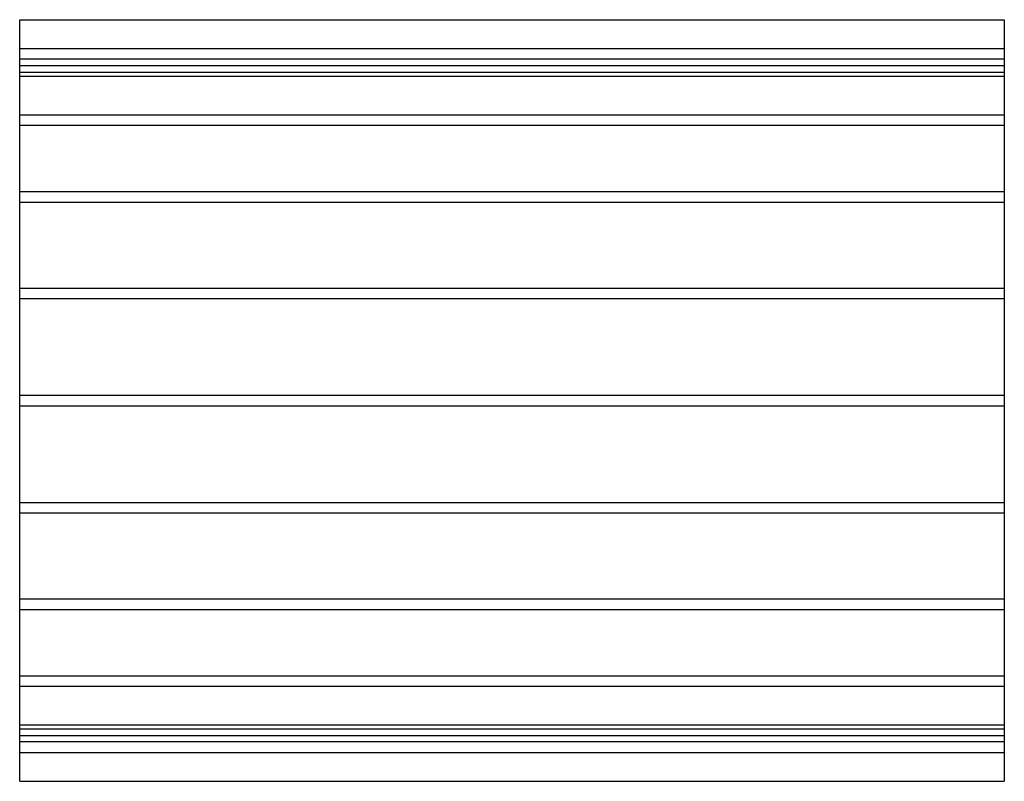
# Model space of a CAD drawing. Header units: millimetres. Extents: x -938 to 938, y -725 to 725.
import ezdxf

# ---------------------------------------------------------------- set-up
doc = ezdxf.new("R2010")
doc.units = ezdxf.units.MM
doc.layers.add('HIDDEN', color=7, linetype='Continuous')
doc.layers.add('THICK', color=7, linetype='Continuous')

msp = doc.modelspace()

# ---------------------------------------------------------------- linework, layer by layer
at = {"layer": 'HIDDEN'}
for p, q in [((-937.5, 670), (937.5, 670)), ((937.5, 650), (-937.5, 650)), ((-937.5, 637.7), (937.5, 637.7)), ((-937.5, 637.7), (937.5, 637.7)), ((-937.5, 625), (937.5, 625)), ((-937.5, 617.7), (937.5, 617.7)), ((-937.5, 617.7), (937.5, 617.7)), ((-937.5, 544), (937.5, 544)), ((-937.5, 544), (937.5, 544)), ((-937.5, 524), (937.5, 524)), ((-937.5, 524), (937.5, 524)), ((-937.5, 397.9), (937.5, 397.9)), ((-937.5, 397.9), (937.5, 397.9)), ((-937.5, 377.9), (937.5, 377.9)), ((-937.5, 377.9), (937.5, 377.9)), ((-937.5, 214), (937.5, 214)), ((-937.5, 214), (937.5, 214)), ((-937.5, 194), (937.5, 194)), ((-937.5, 194), (937.5, 194)), ((-937.5, 10), (937.5, 10)), ((-937.5, 10), (937.5, 10)), ((-937.5, -10), (937.5, -10)), ((-937.5, -10), (937.5, -10)), ((-937.5, -194), (937.5, -194)), ((-937.5, -194), (937.5, -194)), ((-937.5, -214), (937.5, -214)), ((-937.5, -214), (937.5, -214)), ((-937.5, -377.9), (937.5, -377.9)), ((-937.5, -377.9), (937.5, -377.9)), ((-937.5, -397.9), (937.5, -397.9)), ((-937.5, -397.9), (937.5, -397.9)), ((-937.5, -524), (937.5, -524)), ((-937.5, -524), (937.5, -524)), ((-937.5, -544), (937.5, -544)), ((-937.5, -544), (937.5, -544)), ((-937.5, -617.7), (937.5, -617.7)), ((-937.5, -617.7), (937.5, -617.7)), ((-937.5, -625), (937.5, -625)), ((-937.5, -637.7), (937.5, -637.7)), ((-937.5, -637.7), (937.5, -637.7)), ((937.5, -650), (-937.5, -650)), ((-937.5, -670), (937.5, -670))]:
    msp.add_line(p, q, dxfattribs=at)
at = {"layer": 'THICK'}
for p, q in [((-937.5, 0), (-937.5, 725)), ((-937.5, 725), (937.5, 725)), ((937.5, 725), (937.5, 0)), ((937.5, 0), (937.5, -725)), ((-937.5, -725), (-937.5, 0)), ((-937.5, -725), (937.5, -725))]:
    msp.add_line(p, q, dxfattribs=at)

doc.saveas('drawing.dxf')
